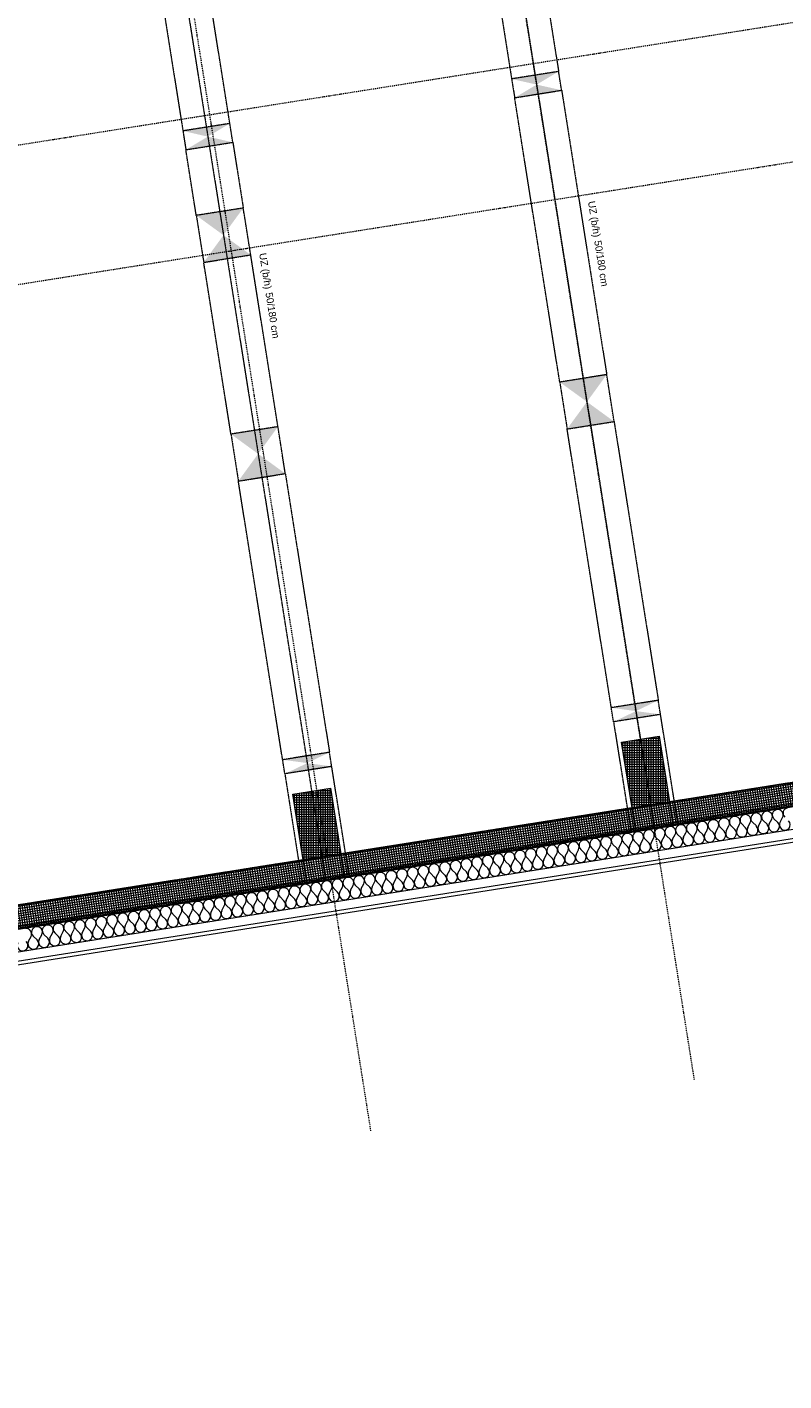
# Model space of a CAD drawing. Header units: millimetres. Extents: x 1523 to 74793, y -36705 to 10268.
# Tile 27 of 48: x 45912 to 53869, y -34390 to -20143. Entities that reach past the tile are written whole.
import ezdxf

# ---------------------------------------------------------------- set-up
doc = ezdxf.new("R2010")
doc.units = ezdxf.units.MM
for name, pattern in [('IMPORT-STRICHPUNKT _7_', [20, 10, -5, 0, -5]), ('IMPORT-VERDECKT _8_', [7.5, 5, -2.5]), ('Rasterlinie', [22.225, 12.7, -3.175, 3.175, -3.175]), ('Verdeckt 2x', [3.572, 2.3813, -1.1907])]:
    doc.linetypes.add(name, pattern=pattern)
for name, color, linetype, lineweight, true_color in [('10 A--Fassade', 7, 'Continuous', 13, 0x656565), ('10 A--Fassade _ Pfosten-Riegel-Konstruktion', 7, 'Continuous', 13, 0x656565), ('10 A--Wand außen _tragend_', 7, 'Continuous', 13, 0x656565), ('90 A--Achsraster _1_50_', 7, 'IMPORT-STRICHPUNKT _7_', 13, 0x656565), ('97 A--Etiketten _ Träger', 7, 'Continuous', 13, 0x656565), ('Neubau_10 A--Stütze', 7, 'Continuous', 13, 0x656565), ('Neubau_10 A--Wand außen _tragend_', 7, 'Continuous', 13, 0x656565), ('Neubau_30 A--Träger _ Dachkonstruktion', 7, 'IMPORT-VERDECKT _8_', 13, 0x656565), ('Xref_706_5_--_ÜP_01_000_18_Übersichtsplan OG1_IFC 2025_01_13_dwg', 7, 'Continuous', 13, 0x767676), ('XX', 7, 'Continuous', 18, 0x804040)]:
    doc.layers.add(name, color=color, linetype=linetype, lineweight=lineweight, true_color=true_color)
doc.layers.add('S-GRID-____-OTLN', color=7, linetype='Continuous', lineweight=9)
doc.styles.add('Arial', font='arial.ttf', dxfattribs={"height": 75})
pattern_1 = [(95.336, (0, 0), (24.891662, 2.324905), []), (185.336, (0, 0), (-2.324905, 24.891662), [])]
pattern_2 = [(86.336, (0, 0), (-24.948899, 1.597632), []), (176.336, (0, 0), (1.597632, 24.948899), [])]

# ---------------------------------------------------------------- blocks, each defined once
blk = doc.blocks.new('Xref_706_5_--_ÜP_01_000_15_Übersichtsplan OG1_IFC 2024_08_01_dwg__X291-41956827-SuD_1_OG gesamt Plot  - Blatt 2')
at = {"layer": '10 A--Fassade', "color": 9, "true_color": 0xcbcbcb}
for p, q in [((24383, -38781), (24335, -38749)), ((24384, -38804), (24340, -38840)), ((24388, -38895), (24341, -38863)), ((24389, -38918), (24345, -38955)), ((24393, -39010), (24346, -38977)), ((24394, -39032), (24350, -39069)), ((24399, -39124), (24351, -39092)), ((24400, -39147), (24356, -39183)), ((24404, -39238), (24357, -39206)), ((24405, -39261), (24361, -39297)), ((24409, -39352), (24362, -39320)), ((24410, -39375), (24366, -39411)), ((24415, -39466), (24367, -39434)), ((24416, -39489), (24372, -39525)), ((24420, -39580), (24373, -39548)), ((24421, -39603), (24377, -39640)), ((24425, -39695), (24378, -39662)), ((24426, -39717), (24382, -39754)), ((24431, -39809), (24383, -39777)), ((24432, -39832), (24388, -39868)), ((24436, -39923), (24389, -39891)), ((24437, -39946), (24393, -39982)), ((24441, -40037), (24394, -40005)), ((24442, -40060), (24398, -40096)), ((24447, -40151), (24399, -40119)), ((24448, -40174), (24404, -40210)), ((24452, -40265), (24405, -40233)), ((24453, -40288), (24409, -40325)), ((24457, -40380), (24410, -40347)), ((24458, -40402), (24414, -40439)), ((24463, -40494), (24415, -40462)), ((24464, -40517), (24420, -40553)), ((24468, -40608), (24421, -40576)), ((24469, -40631), (24425, -40667)), ((24473, -40722), (24426, -40690)), ((24474, -40745), (24430, -40781)), ((24479, -40836), (24431, -40804)), ((24480, -40859), (24436, -40895)), ((24484, -40950), (24437, -40918)), ((24485, -40973), (24441, -41010)), ((24489, -41065), (24442, -41032)), ((24490, -41087), (24446, -41124)), ((24494, -41179), (24447, -41147)), ((24496, -41202), (24451, -41238)), ((24500, -41293), (24453, -41261)), ((24501, -41316), (24457, -41352)), ((24505, -41407), (24458, -41375)), ((24506, -41430), (24462, -41466)), ((24510, -41521), (24463, -41489)), ((24511, -41544), (24467, -41580)), ((24516, -41635), (24468, -41603)), ((24517, -41658), (24473, -41695)), ((24521, -41749), (24474, -41717)), ((24522, -41772), (24478, -41809)), ((24526, -41864), (24479, -41832)), ((24527, -41886), (24483, -41923)), ((24532, -41978), (24484, -41946)), ((24533, -42001), (24489, -42037)), ((24537, -42092), (24490, -42060)), ((24538, -42115), (24494, -42151)), ((24542, -42206), (24495, -42174)), ((24543, -42229), (24499, -42265)), ((24548, -42320), (24500, -42288)), ((24549, -42343), (24505, -42380)), ((24553, -42434), (24506, -42402)), ((24554, -42457), (24510, -42494)), ((24558, -42549), (24511, -42517)), ((24559, -42571), (24515, -42608)), ((24564, -42663), (24516, -42631)), ((24565, -42686), (24521, -42722)), ((24569, -42777), (24522, -42745)), ((24570, -42800), (24526, -42836)), ((24574, -42891), (24527, -42859)), ((24575, -42914), (24531, -42950)), ((24580, -43005), (24532, -42973)), ((24581, -43028), (24537, -43064)), ((24585, -43119), (24538, -43087)), ((24586, -43142), (24542, -43179)), ((24590, -43234), (24543, -43201)), ((24591, -43256), (24547, -43293)), ((24596, -43348), (24548, -43316)), ((24597, -43371), (24553, -43407)), ((24601, -43462), (24554, -43430)), ((24602, -43485), (24558, -43521)), ((24606, -43576), (24559, -43544)), ((24607, -43599), (24563, -43635)), ((24612, -43690), (24564, -43658)), ((24613, -43713), (24569, -43749)), ((24617, -43804), (24570, -43772)), ((24618, -43827), (24574, -43864)), ((24622, -43919), (24575, -43886)), ((24623, -43941), (24579, -43978)), ((24627, -44033), (24580, -44001)), ((24629, -44056), (24584, -44092)), ((24633, -44147), (24586, -44115)), ((24634, -44170), (24590, -44206)), ((24638, -44261), (24591, -44229)), ((24639, -44284), (24595, -44320)), ((24643, -44375), (24596, -44343)), ((24645, -44398), (24600, -44434)), ((24649, -44489), (24601, -44457)), ((24650, -44512), (24606, -44549)), ((24654, -44604), (24607, -44571)), ((24655, -44626), (24611, -44663)), ((24659, -44718), (24612, -44686)), ((24660, -44741), (24616, -44777)), ((24665, -44832), (24617, -44800)), ((24666, -44855), (24622, -44891)), ((24670, -44946), (24623, -44914)), ((24671, -44969), (24627, -45005)), ((24675, -45060), (24628, -45028)), ((24676, -45083), (24632, -45119)), ((24681, -45174), (24633, -45142)), ((24682, -45197), (24638, -45234)), ((24686, -45289), (24639, -45256)), ((24687, -45311), (24643, -45348)), ((24691, -45403), (24644, -45371)), ((24692, -45426), (24648, -45462)), ((24697, -45517), (24649, -45485)), ((24698, -45540), (24654, -45576)), ((24702, -45631), (24655, -45599)), ((24703, -45654), (24659, -45690)), ((24707, -45745), (24660, -45713)), ((24708, -45768), (24664, -45804)), ((24713, -45859), (24665, -45827)), ((24714, -45882), (24670, -45919)), ((24718, -45973), (24671, -45941)), ((24719, -45996), (24675, -46033)), ((24723, -46088), (24676, -46056)), ((24724, -46110), (24680, -46147)), ((24729, -46202), (24681, -46170)), ((24730, -46225), (24686, -46261)), ((24734, -46316), (24687, -46284)), ((24735, -46339), (24691, -46375)), ((24739, -46430), (24692, -46398)), ((24740, -46453), (24696, -46489)), ((24745, -46544), (24697, -46512)), ((24746, -46567), (24702, -46603)), ((24750, -46658), (24703, -46626)), ((24751, -46681), (24707, -46718)), ((24755, -46773), (24708, -46740))]:
    blk.add_line(p, q, dxfattribs=at)
for centre, start, end in [((24298, -38682), 182.6681, 309.538), ((24303, -38796), 55.7982, 182.6681), ((24415, -38734), 235.7982, 129.538), ((24303, -38796), 182.6681, 309.538), ((24309, -38911), 55.7982, 182.6681), ((24420, -38848), 235.7982, 129.538), ((24309, -38911), 182.6681, 309.538), ((24314, -39025), 55.7982, 182.6681), ((24314, -39025), 182.6681, 309.538), ((24426, -38962), 235.7982, 129.538), ((24431, -39077), 235.7982, 129.538), ((24319, -39139), 55.7982, 182.6681), ((24319, -39139), 182.6681, 309.538), ((24436, -39191), 235.7982, 129.538), ((24325, -39253), 55.7982, 182.6681), ((24325, -39253), 182.6681, 309.538), ((24330, -39367), 55.7982, 182.6681), ((24441, -39305), 235.7982, 129.538), ((24330, -39367), 182.6681, 309.538), ((24335, -39481), 55.7982, 182.6681), ((24447, -39419), 235.7982, 129.538), ((24335, -39481), 182.6681, 309.538), ((24341, -39596), 55.7982, 182.6681), ((24341, -39596), 182.6681, 309.538), ((24452, -39533), 235.7982, 129.538), ((24457, -39647), 235.7982, 129.538), ((24346, -39710), 55.7982, 182.6681), ((24346, -39710), 182.6681, 309.538), ((24463, -39761), 235.7982, 129.538), ((24351, -39824), 55.7982, 182.6681), ((24351, -39824), 182.6681, 309.538), ((24357, -39938), 55.7982, 182.6681), ((24468, -39876), 235.7982, 129.538), ((24357, -39938), 182.6681, 309.538), ((24362, -40052), 55.7982, 182.6681), ((24473, -39990), 235.7982, 129.538), ((24362, -40052), 182.6681, 309.538), ((24367, -40166), 55.7982, 182.6681), ((24367, -40166), 182.6681, 309.538), ((24479, -40104), 235.7982, 129.538), ((24484, -40218), 235.7982, 129.538), ((24373, -40281), 55.7982, 182.6681), ((24373, -40281), 182.6681, 309.538), ((24489, -40332), 235.7982, 129.538), ((24378, -40395), 55.7982, 182.6681), ((24378, -40395), 182.6681, 309.538), ((24383, -40509), 55.7982, 182.6681), ((24495, -40446), 235.7982, 129.538), ((24383, -40509), 182.6681, 309.538), ((24388, -40623), 55.7982, 182.6681), ((24500, -40561), 235.7982, 129.538), ((24388, -40623), 182.6681, 309.538), ((24394, -40737), 55.7982, 182.6681), ((24394, -40737), 182.6681, 309.538), ((24505, -40675), 235.7982, 129.538), ((24511, -40789), 235.7982, 129.538), ((24399, -40851), 55.7982, 182.6681), ((24399, -40851), 182.6681, 309.538), ((24516, -40903), 235.7982, 129.538), ((24404, -40966), 55.7982, 182.6681), ((24404, -40966), 182.6681, 309.538), ((24410, -41080), 55.7982, 182.6681), ((24521, -41017), 235.7982, 129.538), ((24410, -41080), 182.6681, 309.538), ((24415, -41194), 55.7982, 182.6681), ((24527, -41131), 235.7982, 129.538), ((24415, -41194), 182.6681, 309.538), ((24420, -41308), 55.7982, 182.6681), ((24420, -41308), 182.6681, 309.538), ((24532, -41246), 235.7982, 129.538), ((24537, -41360), 235.7982, 129.538), ((24426, -41422), 55.7982, 182.6681), ((24426, -41422), 182.6681, 309.538), ((24543, -41474), 235.7982, 129.538), ((24431, -41536), 55.7982, 182.6681), ((24431, -41536), 182.6681, 309.538), ((24436, -41650), 55.7982, 182.6681), ((24548, -41588), 235.7982, 129.538), ((24436, -41650), 182.6681, 309.538), ((24442, -41765), 55.7982, 182.6681), ((24553, -41702), 235.7982, 129.538), ((24442, -41765), 182.6681, 309.538), ((24447, -41879), 55.7982, 182.6681), ((24447, -41879), 182.6681, 309.538), ((24559, -41816), 235.7982, 129.538), ((24564, -41931), 235.7982, 129.538), ((24452, -41993), 55.7982, 182.6681), ((24452, -41993), 182.6681, 309.538), ((24569, -42045), 235.7982, 129.538), ((24458, -42107), 55.7982, 182.6681), ((24458, -42107), 182.6681, 309.538), ((24463, -42221), 55.7982, 182.6681), ((24574, -42159), 235.7982, 129.538), ((24463, -42221), 182.6681, 309.538), ((24468, -42335), 55.7982, 182.6681), ((24580, -42273), 235.7982, 129.538), ((24468, -42335), 182.6681, 309.538), ((24474, -42450), 55.7982, 182.6681), ((24474, -42450), 182.6681, 309.538), ((24585, -42387), 235.7982, 129.538), ((24590, -42501), 235.7982, 129.538), ((24479, -42564), 55.7982, 182.6681), ((24479, -42564), 182.6681, 309.538), ((24596, -42616), 235.7982, 129.538), ((24484, -42678), 55.7982, 182.6681), ((24484, -42678), 182.6681, 309.538), ((24490, -42792), 55.7982, 182.6681), ((24601, -42730), 235.7982, 129.538), ((24490, -42792), 182.6681, 309.538), ((24495, -42906), 55.7982, 182.6681), ((24606, -42844), 235.7982, 129.538), ((24495, -42906), 182.6681, 309.538), ((24500, -43020), 55.7982, 182.6681), ((24500, -43020), 182.6681, 309.538), ((24612, -42958), 235.7982, 129.538), ((24617, -43072), 235.7982, 129.538), ((24506, -43135), 55.7982, 182.6681), ((24506, -43135), 182.6681, 309.538), ((24622, -43186), 235.7982, 129.538), ((24511, -43249), 55.7982, 182.6681), ((24511, -43249), 182.6681, 309.538), ((24516, -43363), 55.7982, 182.6681), ((24628, -43300), 235.7982, 129.538), ((24516, -43363), 182.6681, 309.538), ((24521, -43477), 55.7982, 182.6681), ((24633, -43415), 235.7982, 129.538), ((24521, -43477), 182.6681, 309.538), ((24527, -43591), 55.7982, 182.6681), ((24527, -43591), 182.6681, 309.538), ((24638, -43529), 235.7982, 129.538), ((24644, -43643), 235.7982, 129.538), ((24532, -43705), 55.7982, 182.6681), ((24532, -43705), 182.6681, 309.538), ((24649, -43757), 235.7982, 129.538), ((24537, -43820), 55.7982, 182.6681), ((24537, -43820), 182.6681, 309.538), ((24543, -43934), 55.7982, 182.6681), ((24654, -43871), 235.7982, 129.538), ((24543, -43934), 182.6681, 309.538), ((24548, -44048), 55.7982, 182.6681), ((24660, -43985), 235.7982, 129.538), ((24548, -44048), 182.6681, 309.538), ((24553, -44162), 55.7982, 182.6681), ((24553, -44162), 182.6681, 309.538), ((24665, -44100), 235.7982, 129.538), ((24670, -44214), 235.7982, 129.538), ((24559, -44276), 55.7982, 182.6681), ((24559, -44276), 182.6681, 309.538), ((24676, -44328), 235.7982, 129.538), ((24564, -44390), 55.7982, 182.6681), ((24564, -44390), 182.6681, 309.538), ((24569, -44505), 55.7982, 182.6681), ((24681, -44442), 235.7982, 129.538), ((24569, -44505), 182.6681, 309.538), ((24575, -44619), 55.7982, 182.6681), ((24686, -44556), 235.7982, 129.538), ((24575, -44619), 182.6681, 309.538), ((24580, -44733), 55.7982, 182.6681), ((24692, -44670), 235.7982, 129.538), ((24697, -44785), 235.7982, 129.538), ((24580, -44733), 182.6681, 309.538), ((24585, -44847), 55.7982, 182.6681), ((24585, -44847), 182.6681, 309.538), ((24702, -44899), 235.7982, 129.538), ((24591, -44961), 55.7982, 182.6681), ((24591, -44961), 182.6681, 309.538), ((24596, -45075), 55.7982, 182.6681), ((24707, -45013), 235.7982, 129.538), ((24596, -45075), 182.6681, 309.538), ((24601, -45189), 55.7982, 182.6681), ((24713, -45127), 235.7982, 129.538), ((24601, -45189), 182.6681, 309.538), ((24607, -45304), 55.7982, 182.6681), ((24718, -45241), 235.7982, 129.538), ((24723, -45355), 235.7982, 129.538), ((24607, -45304), 182.6681, 309.538), ((24612, -45418), 55.7982, 182.6681), ((24612, -45418), 182.6681, 309.538), ((24729, -45470), 235.7982, 129.538), ((24617, -45532), 55.7982, 182.6681), ((24617, -45532), 182.6681, 309.538), ((24623, -45646), 55.7982, 182.6681), ((24734, -45584), 235.7982, 129.538), ((24623, -45646), 182.6681, 309.538), ((24628, -45760), 55.7982, 182.6681), ((24739, -45698), 235.7982, 129.538), ((24628, -45760), 182.6681, 309.538), ((24633, -45874), 55.7982, 182.6681), ((24745, -45812), 235.7982, 129.538), ((24750, -45926), 235.7982, 129.538), ((24633, -45874), 182.6681, 309.538), ((24639, -45989), 55.7982, 182.6681), ((24639, -45989), 182.6681, 309.538), ((24755, -46040), 235.7982, 129.538), ((24644, -46103), 55.7982, 182.6681), ((24644, -46103), 182.6681, 309.538), ((24649, -46217), 55.7982, 182.6681), ((24761, -46155), 235.7982, 129.538), ((24649, -46217), 182.6681, 309.538), ((24654, -46331), 55.7982, 182.6681), ((24766, -46269), 235.7982, 129.538), ((24654, -46331), 182.6681, 309.538), ((24660, -46445), 55.7982, 182.6681), ((24771, -46383), 235.7982, 129.538), ((24777, -46497), 235.7982, 129.538), ((24660, -46445), 182.6681, 309.538), ((24665, -46559), 55.7982, 182.6681), ((24665, -46559), 182.6681, 309.538), ((24782, -46611), 235.7982, 129.538), ((24670, -46674), 55.7982, 182.6681), ((24670, -46674), 182.6681, 309.538), ((24787, -46725), 235.7982, 129.538), ((24676, -46788), 55.7982, 182.6681), ((24793, -46840), 235.7982, 129.538)]:
    blk.add_arc(centre, 57.1, start, end, dxfattribs=at)
blk = doc.blocks.new('Xref_706_5_--_ÜP_01_000_15_Übersichtsplan OG1_IFC 2024_08_01_dwg_Standard-Rastermarker_7-V2-SuD_1_OG gesamt Plot  - Blatt 2')
at = {"layer": '90 A--Achsraster _1_50_', "color": 9, "true_color": 0xcbcbcb}
blk.add_line((36750, 0), (91929, 0), dxfattribs=at)
blk = doc.blocks.new('Xref_706_5_--_ÜP_01_000_15_Übersichtsplan OG1_IFC 2024_08_01_dwg_Standard-Rastermarker_13-41957094-SuD_1_OG gesamt Plot  - Blatt 2')
at = {"layer": '90 A--Achsraster _1_50_', "color": 9, "true_color": 0xcbcbcb, "flags": 128}
blk.add_lwpolyline([(0, 0), (590, 0), (27910, 0), (28500, 0)], dxfattribs=at)
blk = doc.blocks.new('Xref_706_5_--_ÜP_01_000_15_Übersichtsplan OG1_IFC 2024_08_01_dwg_Standard-Rastermarker_12-V4-SuD_1_OG gesamt Plot  - Blatt 2')
at = {"layer": '90 A--Achsraster _1_50_', "color": 9, "true_color": 0xcbcbcb}
blk.add_line((0, 0), (28500, 0), dxfattribs=at)
blk = doc.blocks.new('Xref_706_5_--_ÜP_01_000_15_Übersichtsplan OG1_IFC 2024_08_01_dwg_Standard-Rastermarker_24-41957106-SuD_1_OG gesamt Plot  - Blatt 2')
at = {"layer": '90 A--Achsraster _1_50_', "color": 9, "true_color": 0xcbcbcb}
blk.add_line((37191, 0), (92370, 0), dxfattribs=at)
blk = doc.blocks.new('Xref_706_5_--_ÜP_01_000_15_Übersichtsplan OG1_IFC 2024_08_01_dwg_Standard-Rastermarker_7-V8-SuD_1_OG gesamt Plot  - Blatt 2')
at = {"layer": '90 A--Achsraster _1_50_', "color": 9, "true_color": 0xcbcbcb}
blk.add_line((36979, 0), (92158, 0), dxfattribs=at)
blk = doc.blocks.new('Xref_706_5_--_ÜP_01_000_18_Übersichtsplan OG1_IFC 2025_01_13_dwg-35464460-SuD_1_OG gesamt Plot  - Blatt 2')
at = {"layer": '10 A--Wand außen _tragend_', "true_color": 0xcbcbcb}
h = blk.add_hatch(dxfattribs=at)
h.set_pattern_fill('FP_1', color=9, style=0, pattern_type=2)
h.set_pattern_definition(pattern_1)
h.paths.add_polyline_path([(26141, -38923), (25723, -34445), (25474, -34468), (25893, -38947), (26129, -38925)])
h = blk.add_hatch(dxfattribs=at)
h.set_pattern_fill('FP_1', color=9, style=0, pattern_type=2)
h.set_pattern_definition(pattern_1)
h.paths.add_polyline_path([(26467, -42408), (26141, -38925), (25893, -38949), (26218, -42431), (26454, -42409)])
h = blk.add_hatch(dxfattribs=at)
h.set_pattern_fill('FP_1', color=9, style=0, pattern_type=2)
h.set_pattern_definition(pattern_1)
h.paths.add_polyline_path([(26885, -46889), (26467, -42410), (26218, -42433), (26637, -46912), (26873, -46890)])
at = {"layer": 'Neubau_10 A--Stütze', "true_color": 0xcbcbcb}
h = blk.add_hatch(dxfattribs=at)
h.set_pattern_fill('FP_15', color=9, style=0, pattern_type=2)
h.set_pattern_definition(pattern_2)
h.paths.add_polyline_path([(25911, -39147), (25874, -38749), (25177, -38814), (25214, -39212), (25880, -39150)])
h = blk.add_hatch(dxfattribs=at)
h.set_pattern_fill('FP_15', color=9, style=0, pattern_type=2)
h.set_pattern_definition(pattern_2)
h.paths.add_polyline_path([(26237, -42632), (26199, -42233), (25502, -42298), (25540, -42697), (26205, -42635)])
at = {"layer": 'Neubau_30 A--Träger _ Dachkonstruktion', "linetype": 'Continuous', "true_color": 0xededed}
for points in [[(24897, -39041), (24799, -38799), (24845, -39297), (24867, -39190)], [(24995, -39283), (24948, -38785), (24897, -39041), (24992, -39277)], [(21616, -39347), (21344, -39121), (21391, -39619), (21452, -39545)], [(21888, -39573), (21842, -39075), (21616, -39347)], [(18251, -39661), (18128, -39422), (18174, -39920), (18184, -39889)], [(18374, -39901), (18327, -39403), (18251, -39661)], [(25222, -42525), (25124, -42284), (25171, -42781), (25192, -42674)], [(25320, -42767), (25274, -42270), (25222, -42525), (25285, -42680)], [(22214, -43058), (22167, -42560), (21942, -42832), (22044, -42917)], [(21942, -42832), (21670, -42606), (21716, -43104), (21880, -42907)], [(19622, -43049), (19350, -42823), (19396, -43321), (19458, -43246)], [(19894, -43274), (19847, -42776), (19622, -43049)], [(18576, -43146), (18453, -42907), (18500, -43404), (18564, -43189)], [(18699, -43386), (18653, -42888), (18576, -43146), (18641, -43272)]]:
    blk.add_hatch(color=7, dxfattribs=at).paths.add_polyline_path(points)
at = {"color": 7, "lineweight": 13, "true_color": 0xefefef, "flags": 128}
for points in [[(25911, -39147), (26160, -39124), (26123, -38725), (25874, -38749)], [(26237, -42632), (26486, -42608), (26448, -42210), (26199, -42233)]]:
    blk.add_lwpolyline(points, close=True, dxfattribs=at)
at = {"layer": '10 A--Fassade', "color": 9, "true_color": 0xcbcbcb, "flags": 128}
for points in [[(24486, -18622), (24914, -23198), (25167, -25909), (29618, -73562)], [(29749, -73570), (25296, -25897), (25256, -25900), (25003, -23190)], [(29709, -73568), (25256, -25900), (25167, -25909), (24928, -25931), (29375, -73546)]]:
    blk.add_lwpolyline(points, dxfattribs=at)
at = {"layer": '10 A--Fassade _ Pfosten-Riegel-Konstruktion', "color": 9, "true_color": 0xcbcbcb, "flags": 128}
blk.add_lwpolyline([(29348, -73545), (26470, -42735), (26084, -38603), (24883, -25749)], dxfattribs=at)
at = {"layer": '10 A--Wand außen _tragend_', "color": 9, "true_color": 0xcbcbcb}
for p, q in [((25493, -34666), (25874, -38749)), ((25911, -39147), (26199, -42233)), ((26237, -42632), (26618, -46714))]:
    blk.add_line(p, q, dxfattribs=at)
at = {"layer": '10 A--Wand außen _tragend_', "color": 9, "true_color": 0xcbcbcb, "flags": 128}
for points in [[(25892, -38947), (26141, -38923), (25723, -34445), (25474, -34468)], [(26218, -42431), (26467, -42408), (26142, -38925), (25893, -38949)], [(26636, -46912), (26885, -46889), (26467, -42410), (26218, -42433)]]:
    blk.add_lwpolyline(points, dxfattribs=at)
at = {"layer": 'Neubau_10 A--Stütze', "color": 9, "true_color": 0xcbcbcb, "flags": 128}
for points in [[(25911, -39147), (25874, -38749), (26123, -38725), (26160, -39124), (25911, -39147), (25214, -39212), (25177, -38814), (25874, -38749)], [(26237, -42632), (26199, -42233), (26448, -42210), (26486, -42608), (26237, -42632), (25540, -42697), (25502, -42298), (26199, -42233)]]:
    blk.add_lwpolyline(points, dxfattribs=at)
at = {"layer": 'Neubau_10 A--Wand außen _tragend_', "color": 9, "true_color": 0xcbcbcb, "flags": 128}
blk.add_lwpolyline([(29375, -73546), (24911, -25747), (24861, -25751), (24711, -25765), (24662, -25770), (29123, -73530)], dxfattribs=at)
at = {"layer": 'Neubau_30 A--Träger _ Dachkonstruktion', "color": 9, "true_color": 0xcbcbcb}
for p, q in [((7423, -40673), (26141, -38924)), ((7748, -44158), (26467, -42409))]:
    blk.add_line(p, q, dxfattribs=at)
at = {"layer": 'Neubau_30 A--Träger _ Dachkonstruktion', "color": 9, "true_color": 0xcbcbcb, "flags": 128}
for points in [[(24995, -39283), (26165, -39173), (26118, -38675), (24948, -38785), (24995, -39283), (24845, -39297)], [(21391, -39619), (21888, -39573), (21842, -39075), (24799, -38799)], [(24948, -38785), (24799, -38799), (24845, -39297), (21888, -39573)], [(12574, -40443), (18174, -39920), (18374, -39901), (18327, -39403), (21344, -39121)], [(21842, -39075), (21344, -39121), (21391, -39619), (18374, -39901)], [(11777, -40517), (12076, -40489), (12574, -40443), (12527, -39945), (18128, -39422)], [(18327, -39403), (18128, -39422), (18174, -39920)], [(25320, -42767), (26490, -42658), (26444, -42160), (25274, -42270), (25320, -42767), (25171, -42781), (22214, -43058)], [(21716, -43104), (22214, -43058), (22167, -42560), (25124, -42284)], [(25274, -42270), (25124, -42284), (25171, -42781)], [(22167, -42560), (21670, -42606), (21716, -43104), (19894, -43274)], [(21670, -42606), (19847, -42776), (19350, -42823), (19396, -43321), (18699, -43386)], [(12899, -43928), (18500, -43404), (18699, -43386), (18653, -42888), (19350, -42823)], [(19396, -43321), (19894, -43274), (19847, -42776)], [(18453, -42907), (12853, -43430), (12355, -43476), (12402, -43974), (12103, -44002)], [(18653, -42888), (18453, -42907), (18500, -43404)]]:
    blk.add_lwpolyline(points, dxfattribs=at)
for name, p, rotation in [('Xref_706_5_--_ÜP_01_000_15_Übersichtsplan OG1_IFC 2024_08_01_dwg_Standard-Rastermarker_7-V8-SuD_1_OG gesamt Plot  - Blatt 2', (24580, -109838), 95.33628353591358), ('Xref_706_5_--_ÜP_01_000_15_Übersichtsplan OG1_IFC 2024_08_01_dwg_Standard-Rastermarker_7-V2-SuD_1_OG gesamt Plot  - Blatt 2', (26023, -109703), 95.33628353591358), ('Xref_706_5_--_ÜP_01_000_15_Übersichtsplan OG1_IFC 2024_08_01_dwg_Standard-Rastermarker_24-41957106-SuD_1_OG gesamt Plot  - Blatt 2', (32582, -110560), 95.33628353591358), ('Xref_706_5_--_ÜP_01_000_15_Übersichtsplan OG1_IFC 2024_08_01_dwg__X291-41956827-SuD_1_OG gesamt Plot  - Blatt 2', (0, 0), 2.668141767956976), ('Xref_706_5_--_ÜP_01_000_15_Übersichtsplan OG1_IFC 2024_08_01_dwg_Standard-Rastermarker_12-V4-SuD_1_OG gesamt Plot  - Blatt 2', (28808, -38675), 185.3362835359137), ('Xref_706_5_--_ÜP_01_000_15_Übersichtsplan OG1_IFC 2024_08_01_dwg_Standard-Rastermarker_13-41957094-SuD_1_OG gesamt Plot  - Blatt 2', (29128, -42104), 185.3362835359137)]:
    blk.add_blockref(name, p, dxfattribs=dict(rotation=rotation))
at = {"layer": '97 A--Etiketten _ Träger', "char_height": 75, "attachment_point": 1, "rotation": 5.3363, "line_spacing_factor": 0.941778, "style": 'Arial'}
for s, insert, width in [('UZ (b/h)', (19507, -39127), 458.19), ('50/180 cm', (19925, -39088), 584.9), ('UZ (b/h)', (19832, -42612), 458.19), ('50/180 cm', (20250, -42573), 584.9)]:
    blk.add_mtext(s, dxfattribs=dict(at, insert=insert, width=width))

msp = doc.modelspace()

# ---------------------------------------------------------------- linework, layer by layer
at = {"layer": 'S-GRID-____-OTLN', "linetype": 'Rasterlinie', "lineweight": 25}
msp.add_line((73944.576, -24927.191), (16884.88, -33964.559), dxfattribs=at)
at = {"layer": 'XX', "color": 9, "linetype": 'Verdeckt 2x', "true_color": 0xc0c0c0}
msp.add_line((66337.369, -26132.054), (18164.802, -33761.84), dxfattribs=at)

# ---------------------------------------------------------------- block references
at = {"layer": 'Xref_706_5_--_ÜP_01_000_18_Übersichtsplan OG1_IFC 2025_01_13_dwg', "color": 9, "true_color": 0xcbcbcb, "rotation": 273.6637164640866}
msp.add_blockref('Xref_706_5_--_ÜP_01_000_18_Übersichtsplan OG1_IFC 2025_01_13_dwg-35464460-SuD_1_OG gesamt Plot  - Blatt 2', (89683.753, 0.01), dxfattribs=at)

doc.saveas('drawing.dxf')
